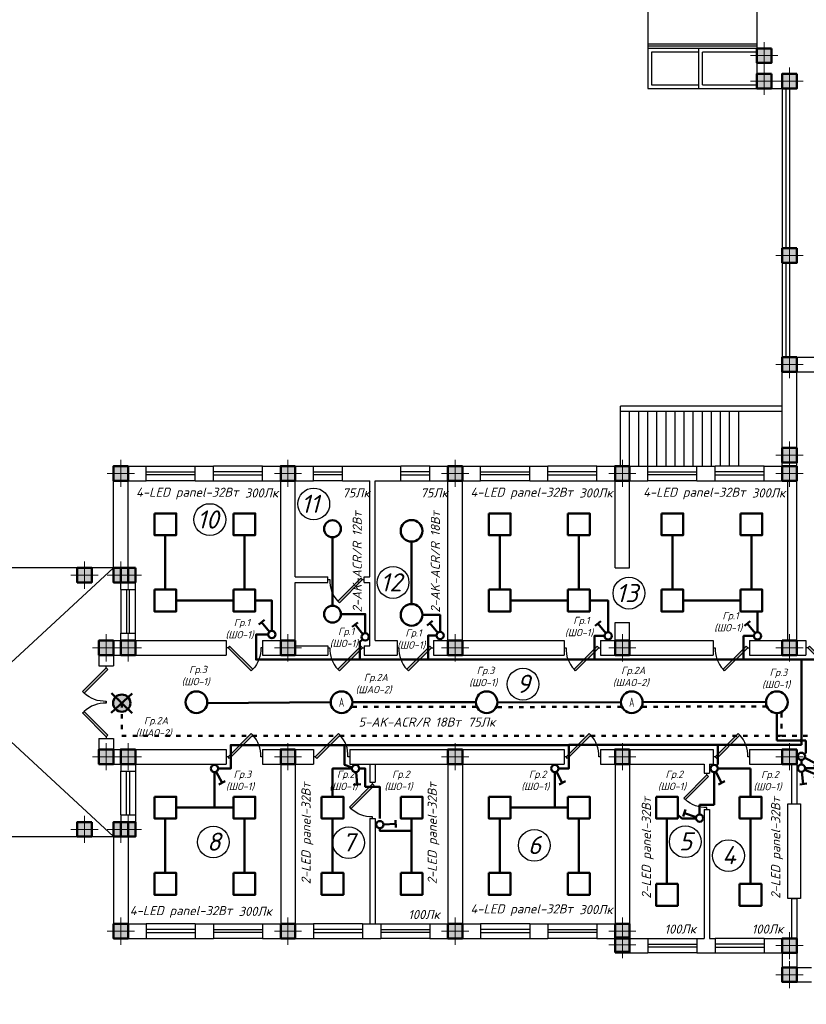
# Model space of a CAD drawing. Header units: millimetres. Extents: x 473009 to 2502882, y 456217 to 1153743.
# Tile 64 of 124: x 1698237 to 1719878, y 473261 to 500366. Entities that reach past the tile are written whole.
import ezdxf

# ---------------------------------------------------------------- set-up
doc = ezdxf.new("R2010")
doc.units = ezdxf.units.MM
doc.linetypes.add('ACAD_ISO03W100', pattern=[30, 12, -18])
doc.layers.add('kolonn', color=7, linetype='Continuous')
for name, color, linetype, lineweight in [('STR. Колонна', 1, 'Continuous', 30), ('STR. Штамп.0', 7, 'Continuous', 20), ('штриховка', 52, 'Continuous', 9), ('ЭМ', 240, 'Continuous', 20)]:
    doc.layers.add(name, color=color, linetype=linetype, lineweight=lineweight)
doc.styles.add('SPDS', font='spds.shx', dxfattribs={"width": 0.8, "height": 250})
doc.styles.add('SPDS1', font='spds.shx', dxfattribs={"width": 0.8})
doc.styles.get("Standard").update_dxf_attribs({"font": 'isocpeui.ttf'})
doc.styles.add('ГОСТ 300', font='isocpeui.ttf', dxfattribs={"height": 250})

# ---------------------------------------------------------------- blocks, each defined once
blk = doc.blocks.new('*U5')
at = {"layer": 'ЭМ', "color": 1, "lineweight": 50}
for p, q in [((-304, 334), (-131, 434)), ((-47, 88), (-218, 384))]:
    blk.add_line(p, q, dxfattribs=at)
blk.add_circle((0, 0), 100, dxfattribs=at)
blk = doc.blocks.new('*U6')
at = {"layer": 'ЭМ', "color": 1, "lineweight": 50}
for p, q in [((-304, 334), (-131, 434)), ((-47, 88), (-218, 384)), ((47, 88), (218, 384)), ((304, 334), (131, 434))]:
    blk.add_line(p, q, dxfattribs=at)
blk.add_circle((0, 0), 100, dxfattribs=at)
blk = doc.blocks.new('jfgjhsdf')
blk.add_hatch(color=1).paths.add_polyline_path([(-593, 731), (-637, 687), (0, 50), (44, 94)])
at = {"color": 1}
for p, q in [((0, 1000), (0, 950)), ((0, 50), (0, 0))]:
    blk.add_line(p, q, dxfattribs=at)
blk.add_lwpolyline([(0, 50), (-637, 687), (-593, 731), (44, 94), (0, 50)], dxfattribs=at)
blk.add_arc((-33, 130), 821, 87.662, 132.9147, dxfattribs=at)
blk = doc.blocks.new('ghsdd')
at = {"ltscale": 50}
h = blk.add_hatch(color=256, dxfattribs=at)
h.paths.add_polyline_path([(0, 200), (-200, 200), (-200, 0), (0, 0)])
h.paths.add_polyline_path([(200, 0), (200, 200), (0, 200), (0, 0)])
h.paths.add_polyline_path([(0, 0), (-200, 0), (-200, -200), (0, -200)])
h.paths.add_polyline_path([(0, 0), (0, -200), (200, -200), (200, 0)])
at = {"lineweight": 0}
for p, q in [((0, -374), (0, 374)), ((-374, 0), (374, 0))]:
    blk.add_line(p, q, dxfattribs=at)
at = {"lineweight": 50, "ltscale": 50}
blk.add_lwpolyline([(200, 200), (200, -200), (-200, -200), (-200, 200), (200, 200)], dxfattribs=at)

msp = doc.modelspace()

# ---------------------------------------------------------------- hatches: boundary and pattern name
at = {"layer": 'штриховка', "lineweight": 50}
h = msp.add_hatch(color=3, dxfattribs=at)
h.dxf.hatch_style = 1
h.paths.add_polyline_path([(1701044.5, 481551), (1700873.6, 481716.5, 0.1947785), (1700806.6, 481551, 0.2030528), (1700879, 481380.1)])
h.paths.add_polyline_path([(1701210.1, 481721.9, 0.4142136), (1700873.6, 481716.5), (1701044.5, 481551)])
h.paths.add_polyline_path([(1701282.5, 481551, 0.2030528), (1701210.1, 481721.9), (1701044.5, 481551), (1701215.4, 481385.4, 0.1947785)])
h.paths.add_polyline_path([(1701044.5, 481551), (1700879, 481380.1, 0.4142136), (1701215.4, 481385.4)])

# ---------------------------------------------------------------- linework, layer by layer
for p, q in [((1715517.9, 500675.8), (1715517.9, 498475.8)), ((1718517.9, 499575.8), (1715517.9, 499575.8)), ((1715617.9, 499475.8), (1715617.9, 498575.8)), ((1716917.9, 499475.8), (1715617.9, 499475.8)), ((1718517.9, 499475.8), (1717017.9, 499475.8)), ((1715517.9, 498475.8), (1718517.9, 498475.8)), ((1715617.9, 498575.8), (1716917.9, 498575.8)), ((1717017.9, 498575.8), (1718517.9, 498575.8)), ((1719217.9, 489725.8), (1714767.9, 489725.8)), ((1714767.9, 488075.8), (1714767.9, 489725.8)), ((1719217.9, 489575.8), (1714767.9, 489575.8)), ((1715017.9, 488075.8), (1715017.9, 489575.8)), ((1715267.9, 488075.8), (1715267.9, 489575.8)), ((1715517.9, 488075.8), (1715517.9, 489575.8)), ((1715767.9, 488075.8), (1715767.9, 489575.8)), ((1716017.9, 488075.8), (1716017.9, 489575.8)), ((1716267.9, 488075.8), (1716267.9, 489575.8)), ((1716517.9, 488075.8), (1716517.9, 489575.8)), ((1716767.9, 488075.8), (1716767.9, 489575.8)), ((1717017.9, 488075.8), (1717017.9, 489575.8)), ((1717267.9, 488075.8), (1717267.9, 489575.8)), ((1717517.9, 488075.8), (1717517.9, 489575.8)), ((1717767.9, 488075.8), (1717767.9, 489575.8)), ((1718017.9, 488075.8), (1718017.9, 489575.8))]:
    msp.add_line(p, q)
at = {"color": 1}
for p, q in [((1718517.9, 499695.8), (1715517.9, 499695.8)), ((1718517.9, 499635.8), (1715517.9, 499635.8)), ((1719317.9, 498475.8), (1719317.9, 494075.8)), ((1719417.9, 498475.8), (1719417.9, 494075.8)), ((1719317.9, 493675.8), (1719317.9, 491075.8)), ((1719417.9, 493675.8), (1719417.9, 491075.8)), ((1701717.9, 488075.8), (1703067.9, 488075.8)), ((1701717.9, 487915.8), (1703067.9, 487915.8)), ((1704917.9, 488075.8), (1703567.9, 488075.8)), ((1704917.9, 487915.8), (1703567.9, 487915.8)), ((1706317.9, 488075.8), (1707117.9, 488075.8)), ((1706317.9, 487915.8), (1707117.9, 487915.8)), ((1709517.9, 488075.8), (1708717.9, 488075.8)), ((1709517.9, 487915.8), (1708717.9, 487915.8)), ((1710917.9, 488075.8), (1712267.9, 488075.8)), ((1710917.9, 487915.8), (1712267.9, 487915.8)), ((1714117.9, 488075.8), (1712767.9, 488075.8)), ((1714117.9, 487915.8), (1712767.9, 487915.8)), ((1715517.9, 488075.8), (1716867.9, 488075.8)), ((1715517.9, 487915.8), (1716867.9, 487915.8)), ((1718717.9, 488075.8), (1717367.9, 488075.8)), ((1718717.9, 487915.8), (1717367.9, 487915.8)), ((1703067.9, 487835.8), (1701717.9, 487835.8)), ((1703067.9, 487675.8), (1701717.9, 487675.8)), ((1703567.9, 487835.8), (1704917.9, 487835.8)), ((1703567.9, 487675.8), (1704917.9, 487675.8)), ((1707117.9, 487835.8), (1706317.9, 487835.8)), ((1707117.9, 487675.8), (1706317.9, 487675.8)), ((1708717.9, 487835.8), (1709517.9, 487835.8)), ((1708717.9, 487675.8), (1709517.9, 487675.8)), ((1712267.9, 487835.8), (1710917.9, 487835.8)), ((1712267.9, 487675.8), (1710917.9, 487675.8)), ((1712767.9, 487835.8), (1714117.9, 487835.8)), ((1712767.9, 487675.8), (1714117.9, 487675.8)), ((1716867.9, 487835.8), (1715517.9, 487835.8)), ((1716867.9, 487675.8), (1715517.9, 487675.8)), ((1717367.9, 487835.8), (1718717.9, 487835.8)), ((1717367.9, 487675.8), (1718717.9, 487675.8)), ((1692817.9, 477875.8), (1700817.9, 485275.8)), ((1700817.9, 477875.8), (1692817.9, 485275.8)), ((1701017.9, 484675.8), (1701017.9, 483475.8)), ((1701177.9, 484675.8), (1701177.9, 483475.8)), ((1701257.9, 483475.8), (1701257.9, 484675.8)), ((1701417.9, 483475.8), (1701417.9, 484675.8)), ((1701017.9, 478475.8), (1701017.9, 479675.8)), ((1701177.9, 478475.8), (1701177.9, 479675.8)), ((1701257.9, 479675.8), (1701257.9, 478475.8)), ((1701417.9, 479675.8), (1701417.9, 478475.8)), ((1703067.9, 475475.8), (1701717.9, 475475.8)), ((1703567.9, 475475.8), (1704917.9, 475475.8)), ((1707667.9, 475475.8), (1706317.9, 475475.8)), ((1708167.9, 475475.8), (1709517.9, 475475.8)), ((1712267.9, 475475.8), (1710917.9, 475475.8)), ((1712767.9, 475475.8), (1714117.9, 475475.8)), ((1703067.9, 475315.8), (1701717.9, 475315.8)), ((1701717.9, 475235.8), (1703067.9, 475235.8)), ((1703567.9, 475315.8), (1704917.9, 475315.8)), ((1704917.9, 475235.8), (1703567.9, 475235.8)), ((1707667.9, 475315.8), (1706317.9, 475315.8)), ((1706317.9, 475235.8), (1707667.9, 475235.8)), ((1708167.9, 475315.8), (1709517.9, 475315.8)), ((1709517.9, 475235.8), (1708167.9, 475235.8)), ((1712267.9, 475315.8), (1710917.9, 475315.8)), ((1710917.9, 475235.8), (1712267.9, 475235.8)), ((1712767.9, 475315.8), (1714117.9, 475315.8)), ((1714117.9, 475235.8), (1712767.9, 475235.8)), ((1701717.9, 475075.8), (1703067.9, 475075.8)), ((1704917.9, 475075.8), (1703567.9, 475075.8)), ((1706317.9, 475075.8), (1707667.9, 475075.8)), ((1709517.9, 475075.8), (1708167.9, 475075.8)), ((1710917.9, 475075.8), (1712267.9, 475075.8)), ((1714117.9, 475075.8), (1712767.9, 475075.8)), ((1715517.9, 475075.8), (1716867.9, 475075.8)), ((1715517.9, 474915.8), (1716867.9, 474915.8)), ((1718717.9, 475075.8), (1717367.9, 475075.8)), ((1718717.9, 474915.8), (1717367.9, 474915.8)), ((1716867.9, 474835.8), (1715517.9, 474835.8)), ((1716867.9, 474675.8), (1715517.9, 474675.8)), ((1717367.9, 474835.8), (1718717.9, 474835.8)), ((1717367.9, 474675.8), (1718717.9, 474675.8))]:
    msp.add_line(p, q, dxfattribs=at)
at = {"lineweight": 30}
for p, q in [((1719217.9, 488075.8), (1719217.9, 491075.8)), ((1719217.9, 491075.8), (1721067.9, 491075.8)), ((1719617.9, 483275.8), (1719617.9, 490675.8)), ((1719617.9, 490675.8), (1721067.9, 490675.8)), ((1700817.9, 484875.8), (1700817.9, 488075.8)), ((1700817.9, 488075.8), (1701717.9, 488075.8)), ((1701717.9, 487675.8), (1701717.9, 488075.8)), ((1703067.9, 487675.8), (1703067.9, 488075.8)), ((1703067.9, 488075.8), (1703567.9, 488075.8)), ((1703567.9, 487675.8), (1703567.9, 488075.8)), ((1704917.9, 487675.8), (1704917.9, 488075.8)), ((1704917.9, 488075.8), (1706317.9, 488075.8)), ((1706317.9, 487675.8), (1706317.9, 488075.8)), ((1707117.9, 487675.8), (1707117.9, 488075.8)), ((1707117.9, 488075.8), (1708717.9, 488075.8)), ((1708717.9, 487675.8), (1708717.9, 488075.8)), ((1709517.9, 487675.8), (1709517.9, 488075.8)), ((1709517.9, 488075.8), (1710917.9, 488075.8)), ((1710917.9, 487675.8), (1710917.9, 488075.8)), ((1712267.9, 487675.8), (1712267.9, 488075.8)), ((1712267.9, 488075.8), (1712767.9, 488075.8)), ((1712767.9, 487675.8), (1712767.9, 488075.8)), ((1714117.9, 487675.8), (1714117.9, 488075.8)), ((1714117.9, 488075.8), (1715517.9, 488075.8)), ((1715517.9, 487675.8), (1715517.9, 488075.8)), ((1716867.9, 487675.8), (1716867.9, 488075.8)), ((1716867.9, 488075.8), (1717367.9, 488075.8)), ((1717367.9, 487675.8), (1717367.9, 488075.8)), ((1718717.9, 487675.8), (1718717.9, 488075.8)), ((1718717.9, 488075.8), (1719217.9, 488075.8)), ((1701217.9, 485275.8), (1701217.9, 487675.8)), ((1701217.9, 487675.8), (1701717.9, 487675.8)), ((1703067.9, 487675.8), (1703567.9, 487675.8)), ((1704917.9, 487675.8), (1705417.9, 487675.8)), ((1705417.9, 483275.8), (1705417.9, 487675.8)), ((1705817.9, 487675.8), (1706317.9, 487675.8)), ((1705817.9, 485025.8), (1705817.9, 487675.8)), ((1707117.9, 487675.8), (1707867.9, 487675.8)), ((1707867.9, 485025.8), (1707867.9, 487675.8)), ((1708017.9, 483275.8), (1708017.9, 487675.8)), ((1708017.9, 487675.8), (1708717.9, 487675.8)), ((1709517.9, 487675.8), (1710017.9, 487675.8)), ((1710017.9, 483275.8), (1710017.9, 487675.8)), ((1710417.9, 483275.8), (1710417.9, 487675.8)), ((1710417.9, 487675.8), (1710917.9, 487675.8)), ((1712267.9, 487675.8), (1712767.9, 487675.8)), ((1714117.9, 487675.8), (1714617.9, 487675.8)), ((1714617.9, 485275.8), (1714617.9, 487675.8)), ((1715017.9, 487675.8), (1715517.9, 487675.8)), ((1715017.9, 485275.8), (1715017.9, 487675.8)), ((1716867.9, 487675.8), (1717367.9, 487675.8)), ((1718717.9, 487675.8), (1719367.9, 487675.8)), ((1719367.9, 483275.8), (1719367.9, 487675.8)), ((1701217.9, 485275.8), (1701417.9, 485275.8)), ((1701417.9, 484675.8), (1701417.9, 485275.8)), ((1714617.9, 485275.8), (1715017.9, 485275.8)), ((1705817.9, 485025.8), (1706717.9, 485025.8)), ((1706717.9, 484875.8), (1706717.9, 485025.8)), ((1707717.9, 484875.8), (1707717.9, 485025.8)), ((1707717.9, 485025.8), (1707867.9, 485025.8)), ((1700817.9, 484875.8), (1701017.9, 484875.8)), ((1701017.9, 484675.8), (1701017.9, 484875.8)), ((1701017.9, 484675.8), (1701417.9, 484675.8)), ((1705817.9, 483125.8), (1705817.9, 484875.8)), ((1705817.9, 484875.8), (1706717.9, 484875.8)), ((1707717.9, 484875.8), (1707867.9, 484875.8)), ((1707867.9, 483125.8), (1707867.9, 484875.8)), ((1714617.9, 483275.8), (1714617.9, 483775.8)), ((1714617.9, 483775.8), (1715017.9, 483775.8)), ((1715017.9, 483275.8), (1715017.9, 483775.8)), ((1701017.9, 483275.8), (1701017.9, 483475.8)), ((1701017.9, 483475.8), (1701417.9, 483475.8)), ((1701417.9, 483275.8), (1701417.9, 483475.8)), ((1700417.9, 483275.8), (1700417.9, 482575.8)), ((1700417.9, 483275.8), (1701017.9, 483275.8)), ((1701417.9, 483275.8), (1703917.9, 483275.8)), ((1703917.9, 483275.8), (1703917.9, 482875.8)), ((1704917.9, 483275.8), (1704917.9, 482875.8)), ((1704917.9, 483275.8), (1705417.9, 483275.8)), ((1705817.9, 483125.8), (1706717.9, 483125.8)), ((1706717.9, 483125.8), (1706717.9, 482875.8)), ((1707717.9, 483125.8), (1707717.9, 482875.8)), ((1707717.9, 483125.8), (1707867.9, 483125.8)), ((1708017.9, 483275.8), (1708617.9, 483275.8)), ((1708617.9, 483275.8), (1708617.9, 482875.8)), ((1709617.9, 483275.8), (1709617.9, 482875.8)), ((1709617.9, 483275.8), (1710017.9, 483275.8)), ((1710417.9, 483275.8), (1713217.9, 483275.8)), ((1713217.9, 483275.8), (1713217.9, 482875.8)), ((1714217.9, 483275.8), (1714217.9, 482875.8)), ((1714217.9, 483275.8), (1714617.9, 483275.8)), ((1715017.9, 483275.8), (1717317.9, 483275.8)), ((1717317.9, 483275.8), (1717317.9, 482875.8)), ((1718317.9, 483275.8), (1718317.9, 482875.8)), ((1718317.9, 483275.8), (1719367.9, 483275.8)), ((1719617.9, 483275.8), (1719867.9, 483275.8)), ((1719867.9, 483275.8), (1719867.9, 482875.8)), ((1700817.9, 482875.8), (1700817.9, 482575.8)), ((1700817.9, 482875.8), (1703917.9, 482875.8)), ((1704917.9, 482875.8), (1706717.9, 482875.8)), ((1707717.9, 482875.8), (1708617.9, 482875.8)), ((1709617.9, 482875.8), (1713217.9, 482875.8)), ((1714217.9, 482875.8), (1717317.9, 482875.8)), ((1718317.9, 482875.8), (1719867.9, 482875.8)), ((1700417.9, 482575.8), (1700817.9, 482575.8)), ((1700417.9, 480575.8), (1700817.9, 480575.8)), ((1700417.9, 480575.8), (1700417.9, 479875.8)), ((1700817.9, 480575.8), (1700817.9, 480275.8)), ((1700817.9, 480275.8), (1703917.9, 480275.8)), ((1703917.9, 480275.8), (1703917.9, 479875.8)), ((1704917.9, 480275.8), (1704917.9, 479875.8)), ((1704917.9, 480275.8), (1706317.9, 480275.8)), ((1706317.9, 480275.8), (1706317.9, 479875.8)), ((1707317.9, 480275.8), (1707317.9, 479875.8)), ((1707317.9, 480275.8), (1713217.9, 480275.8)), ((1713217.9, 480275.8), (1713217.9, 479875.8)), ((1714217.9, 480275.8), (1714217.9, 479875.8)), ((1714217.9, 480275.8), (1717317.9, 480275.8)), ((1717317.9, 480275.8), (1717317.9, 479875.8)), ((1718317.9, 480275.8), (1718317.9, 479875.8)), ((1718317.9, 480275.8), (1719617.9, 480275.8)), ((1719617.9, 480275.8), (1719617.9, 478775.8)), ((1700417.9, 479875.8), (1701017.9, 479875.8)), ((1701017.9, 479875.8), (1701017.9, 479675.8)), ((1701417.9, 479875.8), (1701417.9, 479675.8)), ((1701417.9, 479875.8), (1703917.9, 479875.8)), ((1704917.9, 479875.8), (1705417.9, 479875.8)), ((1705417.9, 479875.8), (1705417.9, 475475.8)), ((1705817.9, 479875.8), (1705817.9, 475475.8)), ((1705817.9, 479875.8), (1706317.9, 479875.8)), ((1707317.9, 479875.8), (1710017.9, 479875.8)), ((1707867.9, 479875.8), (1707867.9, 479375.8)), ((1708017.9, 479875.8), (1708017.9, 479375.8)), ((1710017.9, 479875.8), (1710017.9, 475475.8)), ((1710417.9, 479875.8), (1710417.9, 475475.8)), ((1710417.9, 479875.8), (1713217.9, 479875.8)), ((1714217.9, 479875.8), (1714617.9, 479875.8)), ((1714617.9, 479875.8), (1714617.9, 475475.8)), ((1715017.9, 479875.8), (1715017.9, 475075.8)), ((1715017.9, 479875.8), (1717067.9, 479875.8)), ((1717067.9, 479875.8), (1717067.9, 479625.8)), ((1717217.9, 479875.8), (1717217.9, 479625.8)), ((1717217.9, 479875.8), (1717317.9, 479875.8)), ((1718317.9, 479875.8), (1719617.9, 479875.8)), ((1719467.9, 479875.8), (1719467.9, 478775.8)), ((1701017.9, 479675.8), (1701417.9, 479675.8)), ((1717067.9, 479625.8), (1717217.9, 479625.8)), ((1707867.9, 479375.8), (1708017.9, 479375.8)), ((1719467.9, 478775.8), (1719617.9, 478775.8)), ((1701017.9, 478475.8), (1701417.9, 478475.8)), ((1701017.9, 478475.8), (1701017.9, 478275.8)), ((1701417.9, 478475.8), (1701417.9, 477875.8)), ((1717067.9, 478625.8), (1717217.9, 478625.8)), ((1717067.9, 478625.8), (1717067.9, 475075.8)), ((1717217.9, 478625.8), (1717217.9, 475075.8)), ((1700817.9, 478275.8), (1700817.9, 475075.8)), ((1700817.9, 478275.8), (1701017.9, 478275.8)), ((1707867.9, 478375.8), (1708017.9, 478375.8)), ((1707867.9, 478375.8), (1707867.9, 475475.8)), ((1708017.9, 478375.8), (1708017.9, 475475.8)), ((1701217.9, 477875.8), (1701217.9, 475475.8)), ((1701217.9, 477875.8), (1701417.9, 477875.8)), ((1719467.9, 476175.8), (1719617.9, 476175.8)), ((1719467.9, 476175.8), (1719467.9, 475075.8)), ((1719617.9, 476175.8), (1719617.9, 474275.8)), ((1701217.9, 475475.8), (1701717.9, 475475.8)), ((1701717.9, 475475.8), (1701717.9, 475075.8)), ((1703067.9, 475475.8), (1703067.9, 475075.8)), ((1703067.9, 475475.8), (1703567.9, 475475.8)), ((1703567.9, 475475.8), (1703567.9, 475075.8)), ((1704917.9, 475475.8), (1704917.9, 475075.8)), ((1704917.9, 475475.8), (1705417.9, 475475.8)), ((1705817.9, 475475.8), (1706317.9, 475475.8)), ((1706317.9, 475475.8), (1706317.9, 475075.8)), ((1707667.9, 475475.8), (1707667.9, 475075.8)), ((1707667.9, 475475.8), (1708167.9, 475475.8)), ((1708167.9, 475475.8), (1708167.9, 475075.8)), ((1709517.9, 475475.8), (1709517.9, 475075.8)), ((1709517.9, 475475.8), (1710017.9, 475475.8)), ((1710417.9, 475475.8), (1710917.9, 475475.8)), ((1710917.9, 475475.8), (1710917.9, 475075.8)), ((1712267.9, 475475.8), (1712267.9, 475075.8)), ((1712267.9, 475475.8), (1712767.9, 475475.8)), ((1712767.9, 475475.8), (1712767.9, 475075.8)), ((1714117.9, 475475.8), (1714117.9, 475075.8)), ((1714117.9, 475475.8), (1714617.9, 475475.8)), ((1700817.9, 475075.8), (1701717.9, 475075.8)), ((1703067.9, 475075.8), (1703567.9, 475075.8)), ((1704917.9, 475075.8), (1706317.9, 475075.8)), ((1707667.9, 475075.8), (1708167.9, 475075.8)), ((1709517.9, 475075.8), (1710917.9, 475075.8)), ((1712267.9, 475075.8), (1712767.9, 475075.8)), ((1714117.9, 475075.8), (1714617.9, 475075.8)), ((1714617.9, 475075.8), (1714617.9, 474675.8)), ((1715017.9, 475075.8), (1715517.9, 475075.8)), ((1715517.9, 475075.8), (1715517.9, 474675.8)), ((1716867.9, 475075.8), (1716867.9, 474675.8)), ((1716867.9, 475075.8), (1717067.9, 475075.8)), ((1717217.9, 475075.8), (1717367.9, 475075.8)), ((1717367.9, 475075.8), (1717367.9, 474675.8)), ((1718717.9, 475075.8), (1718717.9, 474675.8)), ((1718717.9, 475075.8), (1719617.9, 475075.8)), ((1714617.9, 474675.8), (1715517.9, 474675.8)), ((1716867.9, 474675.8), (1717367.9, 474675.8)), ((1718717.9, 474675.8), (1719217.9, 474675.8)), ((1719217.9, 474675.8), (1719217.9, 473875.8)), ((1719617.9, 474275.8), (1720017.9, 474275.8)), ((1719217.9, 473875.8), (1720017.9, 473875.8))]:
    msp.add_line(p, q, dxfattribs=at)
at = {"color": 1, "lineweight": 50}
for p, q in [((1719067.9, 481277.8), (1719067.9, 480525.8)), ((1719067.9, 480525.8), (1719867.9, 480525.8)), ((1719867.9, 480525.8), (1719867.9, 480187.3)), ((1717342.9, 479650.8), (1717342.9, 478750.8)), ((1718342.9, 479750.8), (1717442.9, 479750.8)), ((1718342.9, 478975.8), (1718342.9, 479750.8)), ((1717342.9, 478750.8), (1716942.9, 478750.8)), ((1716942.9, 478750.8), (1716942.9, 478488.5)), ((1716452.5, 478375.8), (1716342.9, 478476.1)), ((1716843.7, 478375.8), (1716452.5, 478375.8))]:
    msp.add_line(p, q, dxfattribs=at)
at = {"color": 3, "linetype": 'ACAD_ISO03W100', "lineweight": 50, "ltscale": 10}
for p, q in [((1719192.9, 481277.8), (1719192.9, 480650.8)), ((1719192.9, 480650.8), (1719992.9, 480650.8))]:
    msp.add_line(p, q, dxfattribs=at)
for points in [[(1695117.9, 508075.8), (1719217.9, 508075.8), (1719217.9, 503675.8), (1718517.9, 503675.8), (1718517.9, 498475.8), (1719217.9, 498475.8), (1719217.9, 491075.8)], [(1716917.9, 498475.8), (1716917.9, 499575.8)], [(1717017.9, 498575.8), (1717017.9, 499475.8)]]:
    msp.add_lwpolyline(points)
at = {"lineweight": 30}
for points in [[(1718917.9, 499575.8), (1718517.9, 499575.8), (1718517.9, 499175.8), (1718917.9, 499175.8)], [(1718917.9, 498875.8), (1718517.9, 498875.8), (1718517.9, 498475.8), (1718917.9, 498475.8)], [(1719617.9, 498875.8), (1719217.9, 498875.8), (1719217.9, 498475.8), (1719617.9, 498475.8)], [(1719617.9, 494075.8), (1719217.9, 494075.8), (1719217.9, 493675.8), (1719617.9, 493675.8)]]:
    msp.add_lwpolyline(points, close=True, dxfattribs=at)
at = {"color": 1, "lineweight": 50}
for points in [[(1701942.9, 486775.8), (1701942.9, 486175.8), (1702542.9, 486175.8), (1702542.9, 486775.8), (1701942.9, 486775.8)], [(1704117.9, 486775.8), (1704117.9, 486175.8), (1704717.9, 486175.8), (1704717.9, 486775.8), (1704117.9, 486775.8)], [(1711142.9, 486775.8), (1711142.9, 486175.8), (1711742.9, 486175.8), (1711742.9, 486775.8), (1711142.9, 486775.8)], [(1713317.9, 486775.8), (1713317.9, 486175.8), (1713917.9, 486175.8), (1713917.9, 486775.8), (1713317.9, 486775.8)], [(1715892.9, 486775.8), (1715892.9, 486175.8), (1716492.9, 486175.8), (1716492.9, 486775.8), (1715892.9, 486775.8)], [(1718067.9, 486775.8), (1718067.9, 486175.8), (1718667.9, 486175.8), (1718667.9, 486775.8), (1718067.9, 486775.8)], [(1702242.9, 486175.8), (1702242.9, 484675.8)], [(1704417.9, 484675.8), (1704417.9, 486175.8)], [(1706842.9, 484233.9), (1706842.9, 486117.7)], [(1709017.9, 485996.6), (1709017.9, 484277.8)], [(1711442.9, 484675.8), (1711442.9, 486175.8)], [(1713617.9, 486175.8), (1713617.9, 484675.8)], [(1716192.9, 486175.8), (1716192.9, 484675.8)], [(1718367.9, 484675.8), (1718367.9, 486175.8)], [(1701942.9, 484675.8), (1701942.9, 484075.8), (1702542.9, 484075.8), (1702542.9, 484675.8), (1701942.9, 484675.8)], [(1704117.9, 484675.8), (1704117.9, 484075.8), (1704717.9, 484075.8), (1704717.9, 484675.8), (1704117.9, 484675.8)], [(1711142.9, 484675.8), (1711142.9, 484075.8), (1711742.9, 484075.8), (1711742.9, 484675.8), (1711142.9, 484675.8)], [(1713317.9, 484675.8), (1713317.9, 484075.8), (1713917.9, 484075.8), (1713917.9, 484675.8), (1713317.9, 484675.8)], [(1715892.9, 484675.8), (1715892.9, 484075.8), (1716492.9, 484075.8), (1716492.9, 484675.8), (1715892.9, 484675.8)], [(1718067.9, 484675.8), (1718067.9, 484075.8), (1718667.9, 484075.8), (1718667.9, 484675.8), (1718067.9, 484675.8)], [(1702542.9, 484375.8), (1704117.9, 484375.8)], [(1705173.5, 483539.7), (1705173.5, 484375.8), (1704717.9, 484375.8)], [(1713317.9, 484375.8), (1711742.9, 484375.8)], [(1713917.9, 484375.8), (1714426.2, 484375.8), (1714426.2, 483500.8)], [(1716492.9, 484375.8), (1718067.9, 484375.8)], [(1707076, 484000.8), (1707743.5, 484000.8), (1707743.5, 483473.2)], [(1709315.9, 483979.8), (1709802.3, 483979.8), (1709802.3, 483511.7)], [(1718535.1, 484075.8), (1718535.1, 483500.8)], [(1720894, 483400.8), (1720865.6, 483400.8), (1720740.6, 483400.8), (1720740.6, 482874.8), (1720740.6, 482749.8), (1704739.3, 482749.8), (1704739.3, 483439.7), (1705073.5, 483439.7)], [(1707669.5, 483305.9), (1707597, 483240.1), (1707597, 482749.8)], [(1709702.3, 483411.7), (1709470, 483411.7), (1709470, 482739.9)], [(1714326.4, 483406), (1714054.9, 483406), (1714054.9, 482734.3)], [(1718435.1, 483401.1), (1718150.4, 483401.1), (1718150.4, 482749.8)], [(1719742.9, 480561.5), (1719742.9, 482749.8)], [(1701333.3, 481821.2), (1700755.8, 481280.8)], [(1700760.5, 481826.1), (1701328.6, 481275.8)], [(1703396, 481548.8), (1706793.4, 481573.7)], [(1707389.4, 481575.8), (1710785.6, 481575.8)], [(1711381.5, 481567.8), (1714777.8, 481575.2)], [(1715373.8, 481576.5), (1718770.1, 481586.3)], [(1703697.4, 479750.8), (1703916.1, 479750.8), (1704041.1, 479750.8), (1704041.1, 480273.5), (1704041.1, 480398.5), (1707175.5, 480398.5), (1707175.5, 479849.9), (1707383.7, 479781.9)], [(1707175.5, 480398.5), (1713342.9, 480398.5)], [(1713342.9, 479875.8), (1713342.9, 480400.8), (1717442.9, 480400.8), (1717442.9, 479875.8)], [(1717442.9, 480400.8), (1719067.9, 480400.8)], [(1719067.9, 480400.8), (1719742.9, 480400.8)], [(1719742.9, 480400.8), (1719742.9, 480490.2)], [(1719821, 480149.7), (1719867.9, 480187.3)], [(1713342.9, 479875.8), (1713342.9, 479750.8), (1713058.5, 479750.8)], [(1717405.4, 479828.9), (1717442.9, 479875.8)], [(1719742.9, 479987.3), (1719742.9, 479862.7)], [(1719842.9, 479762.7), (1722821.3, 479762.7)], [(1703597.4, 479650.8), (1703597.4, 478675.8)], [(1706842.9, 478975.8), (1706842.9, 479750.8), (1707378.7, 479750.8)], [(1707578.7, 479750.8), (1707742.9, 479750.8), (1707742.9, 479250.8), (1708142.9, 479250.8), (1708142.9, 478375.8)], [(1712958.5, 479650.8), (1712958.5, 478675.8)], [(1701942.9, 478975.8), (1701942.9, 478375.8), (1702542.9, 478375.8), (1702542.9, 478975.8), (1701942.9, 478975.8)], [(1704117.9, 478975.8), (1704117.9, 478375.8), (1704717.9, 478375.8), (1704717.9, 478975.8), (1704117.9, 478975.8)], [(1706542.9, 478975.8), (1706542.9, 478375.8), (1707142.9, 478375.8), (1707142.9, 478975.8), (1706542.9, 478975.8)], [(1708717.9, 478975.8), (1708717.9, 478375.8), (1709317.9, 478375.8), (1709317.9, 478975.8), (1708717.9, 478975.8)], [(1711142.9, 478975.8), (1711142.9, 478375.8), (1711742.9, 478375.8), (1711742.9, 478975.8), (1711142.9, 478975.8)], [(1713317.9, 478975.8), (1713317.9, 478375.8), (1713917.9, 478375.8), (1713917.9, 478975.8), (1713317.9, 478975.8)], [(1715742.9, 478975.8), (1715742.9, 478375.8), (1716342.9, 478375.8), (1716342.9, 478975.8), (1715742.9, 478975.8)], [(1718042.9, 478975.8), (1718042.9, 478375.8), (1718642.9, 478375.8), (1718642.9, 478975.8), (1718042.9, 478975.8)], [(1704117.9, 478675.8), (1702542.9, 478675.8)], [(1713317.9, 478675.8), (1711742.9, 478675.8)], [(1702242.9, 476875.8), (1702242.9, 478375.8)], [(1704417.9, 478375.8), (1704417.9, 476875.8)], [(1706842.9, 476875.8), (1706842.9, 478375.8)], [(1709017.9, 478375.8), (1709017.9, 476875.8)], [(1711442.9, 476875.8), (1711442.9, 478375.8)], [(1713617.9, 478375.8), (1713617.9, 476875.8)], [(1716042.9, 476575.8), (1716042.9, 478375.8)], [(1718342.9, 476575.8), (1718342.9, 478375.8)], [(1708142.9, 478106.9), (1708142.9, 478038), (1709017.9, 478038)], [(1701942.9, 476875.8), (1701942.9, 476275.8), (1702542.9, 476275.8), (1702542.9, 476875.8), (1701942.9, 476875.8)], [(1704117.9, 476875.8), (1704117.9, 476275.8), (1704717.9, 476275.8), (1704717.9, 476875.8), (1704117.9, 476875.8)], [(1706542.9, 476875.8), (1706542.9, 476275.8), (1707142.9, 476275.8), (1707142.9, 476875.8), (1706542.9, 476875.8)], [(1708717.9, 476875.8), (1708717.9, 476275.8), (1709317.9, 476275.8), (1709317.9, 476875.8), (1708717.9, 476875.8)], [(1711142.9, 476875.8), (1711142.9, 476275.8), (1711742.9, 476275.8), (1711742.9, 476875.8), (1711142.9, 476875.8)], [(1713317.9, 476875.8), (1713317.9, 476275.8), (1713917.9, 476275.8), (1713917.9, 476875.8), (1713317.9, 476875.8)], [(1715742.9, 476575.8), (1715742.9, 475975.8), (1716342.9, 475975.8), (1716342.9, 476575.8), (1715742.9, 476575.8)], [(1718042.9, 476575.8), (1718042.9, 475975.8), (1718642.9, 475975.8), (1718642.9, 476575.8), (1718042.9, 476575.8)]]:
    msp.add_lwpolyline(points, dxfattribs=at)
at = {"color": 1}
msp.add_lwpolyline([(1700817.9, 485275.8), (1692817.9, 485275.8), (1692817.9, 477875.8), (1700817.9, 477875.8)], dxfattribs=at)
at = {"color": 3, "linetype": 'ACAD_ISO03W100', "lineweight": 50, "ltscale": 10}
for points in [[(1701044.5, 481551), (1701044.5, 480650.8), (1719192.9, 480650.8)], [(1707389.4, 481450.8), (1710785.6, 481450.8)], [(1711381.7, 481442.8), (1714778, 481450.2)], [(1715374.1, 481451.5), (1718770.5, 481461.3)]]:
    msp.add_lwpolyline(points, dxfattribs=at)
msp.add_lwpolyline([(1719367.9, 478775.8), (1719717.9, 478775.8), (1719717.9, 476175.8), (1719367.9, 476175.8)], close=True)
at = {"color": 1}
for centre in [(1706327.1, 487035.4), (1703467.1, 486605.4), (1708509.2, 484873.5), (1714997.5, 484579.2), (1712083.3, 482073.2), (1703563.2, 477727.9), (1707284.5, 477709), (1716547.1, 477735.4), (1712393.7, 477635.6), (1717737.1, 477355.4)]:
    msp.add_circle(centre, 437, dxfattribs=at)
at = {"color": 1, "lineweight": 50}
for centre, radius in [((1706842.9, 486350.8), 233.1), ((1709017.9, 486294.6), 298), ((1706842.9, 484000.8), 233.1), ((1709017.9, 483979.8), 298), ((1701044.5, 481551), 237.9), ((1703099.2, 481575.8), 298), ((1707091.4, 481575.8), 298), ((1711083.6, 481575.8), 298), ((1715075.8, 481575.8), 298), ((1719067.9, 481575.8), 298)]:
    msp.add_circle(centre, radius, dxfattribs=at)
msp.add_arc((1719771.4, 480525.8), 45.6, 128.62161, 231.37839, dxfattribs=at)

# ---------------------------------------------------------------- block references
for p, rotation in [((1707717.9, 484950.8), 90), ((1707717.9, 483075.8), 90), ((1709617.9, 483075.8), 90), ((1714217.9, 483075.8), 90), ((1718317.9, 483075.8), 90), ((1703917.9, 480075.8), 270), ((1706317.9, 480075.8), 270), ((1713217.9, 480075.8), 270), ((1717317.9, 480075.8), 270)]:
    msp.add_blockref('jfgjhsdf', p, dxfattribs=dict(rotation=rotation))
at = {"xscale": -1}
for p, rotation in [((1703917.9, 483075.8), 270), ((1719867.9, 483075.8), 270), ((1717142.9, 479625.8), 180), ((1707942.9, 479375.8), 180)]:
    msp.add_blockref('jfgjhsdf', p, dxfattribs=dict(at, rotation=rotation))
at = {"xscale": -1.025641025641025, "yscale": 1.025641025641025, "zscale": 1.025641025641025, "rotation": 180}
msp.add_blockref('jfgjhsdf', (1700617.9, 482575.8), dxfattribs=at)
at = {"xscale": 1.025641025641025, "yscale": 1.025641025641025, "zscale": 1.025641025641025}
msp.add_blockref('jfgjhsdf', (1700617.9, 480575.8), dxfattribs=at)
at = {"layer": 'kolonn'}
for p in [(1718717.9, 499375.8), (1718717.9, 498675.8), (1719417.9, 498675.8), (1719417.9, 493875.8), (1719417.9, 490875.8), (1719417.9, 488375.8), (1701017.9, 487875.8), (1705617.9, 487875.8), (1710217.9, 487875.8), (1714817.9, 487875.8), (1719417.9, 487875.8), (1700017.9, 485075.8), (1701017.9, 485075.8), (1701217.9, 485075.8), (1700617.9, 483075.8), (1701217.9, 483075.8), (1705617.9, 483075.8), (1710217.9, 483075.8), (1714817.9, 483075.8), (1719417.9, 483075.8), (1700617.9, 480075.8), (1701217.9, 480075.8), (1705617.9, 480075.8), (1710217.9, 480075.8), (1714817.9, 480075.8), (1719417.9, 480075.8), (1700017.9, 478075.8), (1701017.9, 478075.8), (1701217.9, 478075.8), (1701017.9, 475275.8), (1705617.9, 475275.8), (1710217.9, 475275.8), (1714817.9, 475275.8), (1714817.9, 474902.2), (1719417.9, 474875.8), (1719417.9, 474075.8)]:
    msp.add_blockref('ghsdd', p, dxfattribs=at)
at = {"layer": 'STR. Колонна', "lineweight": 50, "xscale": -1}
for name, p, rotation in [('*U5', (1705173.5, 483439.7), 69.21495680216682), ('*U5', (1709802.3, 483411.7), 69.21495680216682), ('*U5', (1714426.2, 483400.8), 69.21495680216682), ('*U5', (1718535.1, 483400.8), 69.21495680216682), ('*U5', (1707743.5, 483373.2), 69.21495680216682), ('*U5', (1719742.9, 480087.3), 273.2614850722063), ('*U5', (1703597.4, 479750.8), 237.3717358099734), ('*U5', (1707478.7, 479750.8), 215.2006183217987), ('*U5', (1712958.5, 479750.8), 237.3717358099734), ('*U5', (1717342.9, 479750.8), 237.3717358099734), ('*U6', (1719742.9, 479762.7), 216.4624353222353), ('*U5', (1716942.9, 478388.5), 101.6076556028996), ('*U5', (1708142.9, 478206.9), 302.4502175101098)]:
    msp.add_blockref(name, p, dxfattribs=dict(at, rotation=rotation))

# ---------------------------------------------------------------- texts
at = {"color": 1}
for s, p in [('11', (1705974.9, 486787.4)), ('10', (1703114.9, 486357.4)), ('12', (1708157.1, 484625.4)), ('13', (1714645.4, 484331.2)), ('9', (1711909.4, 481833.6)), ('8', (1703389.2, 477488.4)), ('7', (1707110.5, 477469.5)), ('6', (1712219.7, 477396.1)), ('5', (1716373.1, 477495.9)), ('4', (1717563.1, 477115.9))]:
    msp.add_text(s, height=500, dxfattribs=at).set_placement(p)
at = {"char_height": 250, "width": 6377.27, "attachment_point": 5, "style": 'ГОСТ 300'}
for s, insert, rotation in [('300Лк', (1704889.8, 487338.9), 0.40927), ('75Лк', (1707488.6, 487340.4), 0.40927), ('75Лк', (1709638.6, 487340.4), 0.40927), ('300Лк', (1714089.8, 487338.9), 0.40927), ('300Лк', (1718839.8, 487338.9), 0.40927), ('2-AK-ACR/R 12Вт', (1707523.2, 485437.4), 90), ('2-AK-ACR/R 18Вт', (1709673.2, 485437.4), 90), ('75Лк', (1710943.9, 481029.2), 0.40927), ('2-LED panel-32Вт', (1706152, 477966.1), 90), ('2-LED panel-32Вт', (1709623.5, 477966.1), 90), ('2-LED panel-32Вт', (1715514.9, 477566.1), 90), ('2-LED panel-32Вт', (1719073.5, 477566.1), 90), ('300Лк', (1704716.1, 475820.6), 0.40927), ('300Лк', (1714089.8, 475868.8), 0.40927), ('100Лк', (1709359.3, 475732.9), 0.40927), ('100Лк', (1716409.3, 475332.9), 0.40927), ('100Лк', (1718809.3, 475332.9), 0.40927)]:
    msp.add_mtext(s, dxfattribs=dict(at, insert=insert, rotation=rotation))
at = {"color": 7, "ltscale": 2, "insert": (513015.9, 476034.8), "char_height": 250, "width": 17719.705, "attachment_point": 4, "line_spacing_factor": 1.44, "style": 'SPDS1'}
msp.add_mtext('\\pi7954.85267;{\\L\\C256;Общие данные\\P\\pi0;\\l    1.Настоящий проект электроосвещения и электрооборудования здания выполнен на основании следующих исходных данных разделов: АР, ОВ, ОС, ТХ. \\PВРУ-1- Ру =116,2кВт; \\P             Рр =98,7кВт.\\P    2.Проектом предусмотрено рабочее (общее, местное) ремонтное и аварийное освещение.\\P    3.Общее рабочее освещение предусматривается стационарными светодиодными светильниками. Выбор типа светильников производился в соответствии с назначением помещений, характеристикой среды и требованиями архитектурного оформления.\\P   4.Освещенность помещений принята согласно нормам и правилам КМК2.01.05-98.\\P   5.Управление рабочим освещением осуществляется выключателями, установленными по месту в помещениях .\\P   6.Аварийное освещение предусматривается по линиям проходов и выходов из здания. Светильники аварийного освещения выделяются из числа светильников общего рабочего освещения и питаются от сети аварийного освещения.\\P   7.Включение светильников общего и аварийного освещения раздельное.\\P  8.Групповая осветительная сеть выполняется кабелем марки ВВГнг-0,66  в ПВХ гофротрубе за подвесным потолком, в плитах перекрытий.   \\P     9.Силовыми электроприемниками являются  технологическое,  сантехническое оборудование. Номинальная мощность установленных электроприемников принята в соответствии с заданиями технологической, вентиляционной частей проекта. \\PРасчетная мощность силовых электроприемников определена методом коэффициентов спроса по характерным группам электроприемников (на основании рекомендаций КМК). . Отключение общей вентиляции при пожаре осуществляется поступлением сигнала на магнитный пускатель "МП".\\P     10.Силовая распределительная сеть выполняется кабелем ВВГнг, проложенная за подвесным потолком в ПВХ гофротрубе и скрыто в ПВХ трубе под слоем штукатурки. \\P     11.Силовые распределительные пункты приняты с автоматическими выключателями на отходящих линиях. Щиты принять навесными. В качестве главного распределительного щита принята панель ПР. Магистральные сети выполняются кабелем марки ВВГнг, проложенные в гофрированных трубах ПВХ, на скобах.\\P    12.Для защиты от поражения электрическим током предусматривается следующие виды заземления :\\P     Заземление всех корпусов электроприемников выполняется в однофазной сети третьим  заземляющим проводом,в трехфазной-пятым заземляющим проводом.\\PВ проекте принята система заземления TN-S. Ввод в здание должен быть предусмотрен пятижильным кабелем. Пятая жила соединяется с заземленной нейтралью источника.\\P    13. Опасные зоны на объекте отсутствуют\\C5;.\\P    }14. {\\C256;Монтаж выполнить в соответствии с ПУЭ и КМК3.05.06-97.}', dxfattribs=at)
at = {"width": 6377.27, "attachment_point": 5, "style": 'ГОСТ 300'}
for s, insert, char_height in [('4-LED panel-32Вт\\P ', (1702845.5, 487112.1), 250), ('4-LED panel-32Вт\\P ', (1712045.5, 487112.1), 250), ('4-LED panel-32Вт\\P ', (1716795.5, 487112.1), 250), (' Гр.1\\P(ШО-1)', (1704286.1, 483593), 200), (' Гр.1\\P(ШО-1)', (1713625.9, 483651.2), 200), (' Гр.1\\P(ШО-1)', (1717729.4, 483784.2), 200), (' Гр.1\\P(ШО-1)', (1707155.6, 483352.5), 200), (' Гр.1\\P(ШО-1)', (1709007.3, 483308), 200), (' Гр.3\\P(ШО-1)', (1703077.6, 482301.6), 200), (' Гр.3\\P(ШО-1)', (1710989, 482275), 200), (' Гр.2A\\P(ШAО-2)', (1715052, 482276), 200), (' Гр.3\\P(ШО-1)', (1719048, 482222.7), 200), (' Гр.2A\\P(ШAО-2)', (1707972.2, 482081.7), 200), (' Гр.2A\\P(ШAО-2)', (1701922.6, 480893.6), 200), ('5-AK-ACR/R 18Вт', (1708962.8, 481029.6), 250), (' Гр.3\\P(ШО-1)', (1704299.8, 479417.1), 200), (' Гр.2\\P(ШО-1)', (1707142.3, 479417.1), 200), (' Гр.2\\P(ШО-1)', (1708659.1, 479417.1), 200), (' Гр.2\\P(ШО-1)', (1712423.2, 479417.1), 200), (' Гр.2\\P(ШО-1)', (1716182.5, 479417.1), 200), (' Гр.2\\P(ШО-1)', (1718812.5, 479410.4), 200), ('4-LED panel-32Вт\\P ', (1702671.7, 475593.8), 250), ('4-LED panel-32Вт\\P ', (1712045.5, 475642), 250)]:
    msp.add_mtext(s, dxfattribs=dict(at, insert=insert, char_height=char_height))
at = {"layer": 'STR. Штамп.0', "color": 3, "lineweight": 30, "char_height": 250, "width": 6377.27, "attachment_point": 5, "style": 'SPDS'}
for insert in [(1707091.4, 481575.8), (1715075.8, 481575.8)]:
    msp.add_mtext('{\\W0.7;А}', dxfattribs=dict(at, insert=insert))

doc.saveas('drawing.dxf')
